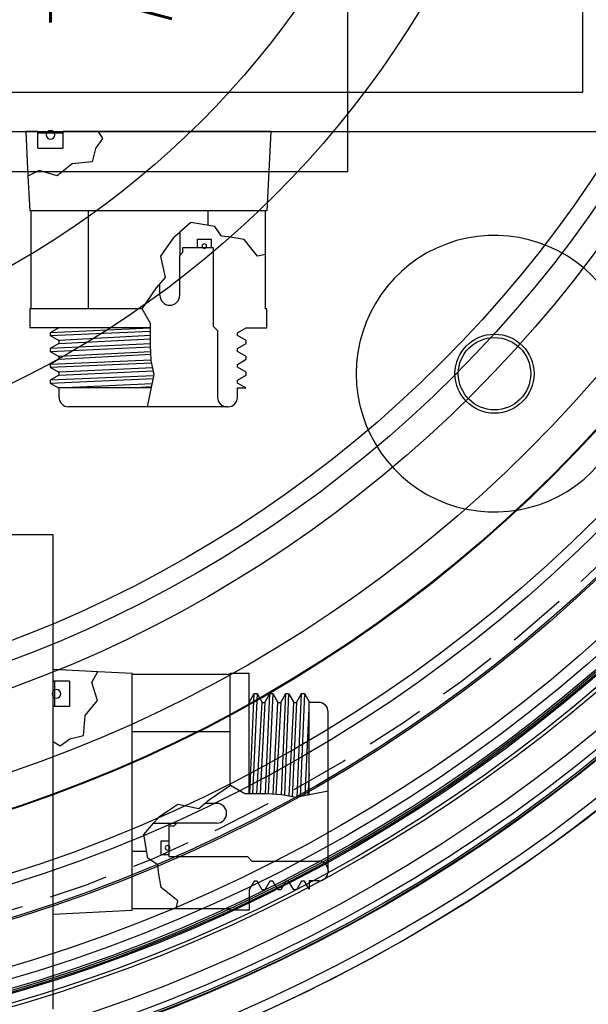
# Model space of a CAD drawing. Extents: x -135 to 10, y 84 to 175.
# Tile 6 of 53: x -105.43 to -101.83, y 138.03 to 144.26. Entities that reach past the tile are written whole.
import ezdxf

# ---------------------------------------------------------------- set-up
doc = ezdxf.new("R2010")
doc.units = 0
doc.header["$LTSCALE"] = 1.5
doc.header["$MEASUREMENT"] = 0
doc.linetypes.add('HIDDEN', pattern=[0.375, 0.25, -0.125])
doc.layers.get('0').update_dxf_attribs({"linetype": 'CONTINUOUS'})
for name, color, linetype in [('DEVICE_TRACKPOINT', 212, 'CONTINUOUS'), ('HULL', 7, 'CONTINUOUS'), ('J_BOX_AFT', 171, 'CONTINUOUS'), ('J_BOX_FORW', 11, 'CONTINUOUS'), ('SENSOR_CT_PUMP', 201, 'CONTINUOUS'), ('SPHERE_AFT', 7, 'CONTINUOUS'), ('STATION1', 134, 'CONTINUOUS'), ('STATION10', 60, 'CONTINUOUS'), ('STATION11', 70, 'CONTINUOUS'), ('STATION12', 50, 'CONTINUOUS'), ('STATION13', 90, 'CONTINUOUS'), ('STATION14', 100, 'CONTINUOUS'), ('STATION15', 110, 'CONTINUOUS'), ('STATION2', 136, 'CONTINUOUS'), ('STATION3', 138, 'CONTINUOUS'), ('STATION4', 140, 'CONTINUOUS'), ('STATION5', 142, 'CONTINUOUS'), ('STATION6', 144, 'CONTINUOUS'), ('STATION7', 146, 'CONTINUOUS'), ('STATION8', 150, 'CONTINUOUS'), ('STATION9', 201, 'CONTINUOUS'), ('V_BAND_COMPRESSION', 6, 'CONTINUOUS'), ('V_BAND_TENSION', 5, 'CONTINUOUS')]:
    doc.layers.add(name, color=color, linetype=linetype)
doc.styles.add('ENGR', font='Romans', dxfattribs={"oblique": 15})

msp = doc.modelspace()

# ---------------------------------------------------------------- linework, layer by layer
msp.add_circle((-108.2183, 147.5479), 9.8193)
at = {"layer": 'DEVICE_TRACKPOINT'}
for p, q in [((-103.3554, 151.7938), (-103.3554, 143.2938)), ((-103.3554, 143.2938), (-106.3554, 143.2938))]:
    msp.add_line(p, q, dxfattribs=at)
at = {"layer": 'HULL'}
for radius in [10.5, 10.25]:
    msp.add_circle((-108.2183, 147.5479), radius, dxfattribs=at)
at = {"layer": 'J_BOX_AFT'}
for p, q in [((-101.8666, 143.7979), (-101.8666, 151.2979)), ((-107.3666, 143.7979), (-101.8666, 143.7979)), ((-107.6166, 143.5479), (-101.6166, 143.5479)), ((-105.3916, 143.5479), (-105.3775, 143.2657)), ((-105.3149, 143.5479), (-105.3916, 143.5479)), ((-105.3149, 143.4439), (-105.3149, 143.5479)), ((-105.1551, 143.4439), (-105.1551, 143.5479)), ((-104.9332, 143.5479), (-105.1551, 143.5479)), ((-103.8416, 143.5479), (-104.9332, 143.5479)), ((-103.8416, 143.5479), (-103.8666, 143.0479)), ((-105.3149, 143.4439), (-105.1551, 143.4439)), ((-105.3775, 143.2657), (-105.3666, 143.0479)), ((-103.8666, 143.0479), (-105.3666, 143.0479)), ((-105.3581, 142.4279), (-105.3581, 143.0479)), ((-104.9948, 142.4279), (-104.9948, 143.0479)), ((-104.2385, 142.9559), (-104.2385, 143.0479)), ((-103.8752, 142.7701), (-103.8752, 143.0479)), ((-104.4176, 142.9122), (-104.4176, 142.7649)), ((-104.3976, 142.7849), (-104.3976, 142.8149)), ((-104.3976, 142.8149), (-104.3041, 142.8149)), ((-104.2191, 142.8149), (-104.2066, 142.8149)), ((-104.2066, 142.8149), (-104.2066, 142.3184)), ((-104.4176, 142.7649), (-104.3976, 142.7849)), ((-104.4176, 142.5127), (-104.4176, 142.7649)), ((-103.8752, 142.4279), (-103.8752, 142.7701)), ((-104.5426, 142.5127), (-104.5426, 142.5854)), ((-105.3666, 142.4279), (-105.3666, 142.3079)), ((-104.6544, 142.4279), (-105.3666, 142.4279)), ((-103.8666, 142.4279), (-103.8752, 142.4279)), ((-103.8666, 142.3079), (-103.8666, 142.4279)), ((-104.6023, 142.3079), (-105.3666, 142.3079)), ((-105.1816, 142.3079), (-105.2366, 142.2762)), ((-104.2066, 142.3184), (-104.1781, 142.2899)), ((-104.0516, 142.2762), (-103.9966, 142.3079)), ((-103.9966, 142.3079), (-103.8666, 142.3079)), ((-105.2366, 142.2762), (-105.2366, 142.2579)), ((-105.2366, 142.2579), (-105.1816, 142.2262)), ((-104.1781, 142.2899), (-104.1781, 141.8679)), ((-104.0516, 142.2579), (-104.0516, 142.2762)), ((-103.9966, 142.2262), (-104.0516, 142.2579)), ((-105.1816, 142.2079), (-105.2366, 142.1762)), ((-105.1816, 142.2262), (-105.1816, 142.2079)), ((-104.0516, 142.1762), (-103.9966, 142.2079)), ((-103.9966, 142.2079), (-103.9966, 142.2262)), ((-105.2366, 142.1762), (-105.2366, 142.1579)), ((-105.2366, 142.1579), (-105.1816, 142.1262)), ((-105.1816, 142.1262), (-105.1816, 142.1079)), ((-104.0516, 142.1579), (-104.0516, 142.1762)), ((-103.9966, 142.1262), (-104.0516, 142.1579)), ((-103.9966, 142.1079), (-103.9966, 142.1262)), ((-105.1816, 142.1079), (-105.2366, 142.0762)), ((-105.2366, 142.0762), (-105.2366, 142.0579)), ((-105.2366, 142.0579), (-105.1816, 142.0262)), ((-104.0516, 142.0762), (-103.9966, 142.1079)), ((-104.0516, 142.0579), (-104.0516, 142.0762)), ((-103.9966, 142.0262), (-104.0516, 142.0579)), ((-105.1816, 142.0079), (-105.2366, 141.9762)), ((-105.1816, 142.0262), (-105.1816, 142.0079)), ((-104.0516, 141.9762), (-103.9966, 142.0079)), ((-103.9966, 142.0079), (-103.9966, 142.0262)), ((-105.2366, 141.9762), (-105.2366, 141.9579)), ((-105.2366, 141.9579), (-105.1847, 141.9279)), ((-104.0516, 141.9579), (-104.0516, 141.9762)), ((-103.9997, 141.9279), (-104.0516, 141.9579)), ((-104.5965, 141.9279), (-105.1847, 141.9279)), ((-105.1811, 141.8679), (-105.1811, 141.9279)), ((-104.0521, 141.8679), (-104.0521, 141.9279)), ((-104.0521, 141.9279), (-103.9997, 141.9279)), ((-105.1151, 141.8079), (-105.1211, 141.8079)), ((-104.1181, 141.8079), (-105.1151, 141.8079)), ((-104.1181, 141.8079), (-104.1121, 141.8079))]:
    msp.add_line(p, q, dxfattribs=at)
at = {"layer": 'J_BOX_AFT', "color": 5}
for p, q in [((-105.3149, 143.5399), (-105.1551, 143.5399)), ((-104.9067, 143.5038), (-104.9509, 143.4419)), ((-104.9332, 143.5479), (-104.9067, 143.5038)), ((-104.9509, 143.4419), (-104.9715, 143.3563)), ((-105.3073, 143.3032), (-105.3775, 143.2657)), ((-105.1924, 143.2678), (-105.3073, 143.3032)), ((-105.0982, 143.3445), (-105.1924, 143.2678)), ((-104.9715, 143.3563), (-105.0982, 143.3445)), ((-104.3468, 142.9735), (-104.4176, 142.9122)), ((-104.1961, 142.949), (-104.3468, 142.9735)), ((-104.154, 142.8859), (-104.1961, 142.949)), ((-104.4982, 142.8149), (-104.453, 142.8809)), ((-104.453, 142.8809), (-104.452, 142.8824)), ((-104.452, 142.8824), (-104.4176, 142.9122)), ((-104.3041, 142.8149), (-104.3041, 142.8669)), ((-104.3041, 142.8669), (-104.2191, 142.8669)), ((-104.2191, 142.8669), (-104.2191, 142.8149)), ((-104.1084, 142.8824), (-104.154, 142.8859)), ((-104.0103, 142.8648), (-104.1084, 142.8824)), ((-103.9261, 142.7596), (-104.0103, 142.8648)), ((-104.5361, 142.7596), (-104.4982, 142.8149)), ((-104.3041, 142.8149), (-104.2191, 142.8149)), ((-104.5081, 142.6264), (-104.5361, 142.7596)), ((-103.8752, 142.7701), (-103.9261, 142.7596)), ((-104.5642, 142.5597), (-104.5081, 142.6264)), ((-104.6548, 142.4265), (-104.5642, 142.5597)), ((-104.6022, 142.3353), (-104.6548, 142.4265)), ((-104.6027, 142.1951), (-104.6022, 142.3353)), ((-104.6023, 142.304), (-105.2366, 142.2762)), ((-105.2366, 142.2579), (-104.6024, 142.2857)), ((-104.6025, 142.2588), (-105.1816, 142.2262)), ((-104.6027, 142.2051), (-105.2366, 142.1762)), ((-105.2366, 142.1579), (-104.6023, 142.1869)), ((-105.1816, 142.2079), (-104.6026, 142.2373)), ((-104.5972, 142.1004), (-104.6027, 142.1951)), ((-104.6004, 142.1557), (-105.1816, 142.1262)), ((-105.1816, 142.1079), (-104.5995, 142.1397)), ((-104.5974, 142.1034), (-105.2366, 142.0762)), ((-105.2366, 142.0579), (-104.5942, 142.0853)), ((-104.5797, 142.0127), (-104.5972, 142.1004)), ((-104.5814, 142.0041), (-105.2366, 141.9762)), ((-104.588, 142.054), (-105.1816, 142.0262)), ((-105.1816, 142.0079), (-104.5844, 142.036)), ((-104.6203, 141.8079), (-104.5797, 142.0127)), ((-105.2366, 141.9579), (-104.5851, 141.9857)), ((-104.5914, 141.9539), (-105.142, 141.9279)), ((-104.7296, 141.9279), (-104.595, 141.9357))]:
    msp.add_line(p, q, dxfattribs=at)
at = {"layer": 'J_BOX_AFT', "color": 7}
for centre, radius, start, end in [((-105.235, 143.5276), 0.0275, 0, 180), ((-105.235, 143.5276), 0.0275, 180, 0), ((-104.2616, 142.8238), 0.0144, 0, 180), ((-104.2616, 142.8238), 0.0144, 180, 0)]:
    msp.add_arc(centre, radius, start, end, dxfattribs=at)
at = {"layer": 'J_BOX_AFT'}
for centre, radius, start, end in [((-104.4801, 142.5127), 0.0625, 180, 0), ((-105.1211, 141.8679), 0.06, 180, 270), ((-104.1181, 141.8679), 0.06, 180, 270), ((-104.1121, 141.8679), 0.06, 270, 360)]:
    msp.add_arc(centre, radius, start, end, dxfattribs=at)
at = {"layer": 'J_BOX_FORW'}
for p, q in [((-105.2183, 140.9968), (-111.2183, 140.9968)), ((-105.2183, 137.9968), (-105.2183, 140.9968)), ((-105.2183, 140.0715), (-105.2183, 140.1482)), ((-105.2183, 140.1482), (-104.936, 140.1341)), ((-104.936, 140.1341), (-104.7183, 140.1232)), ((-105.1143, 140.0715), (-105.2183, 140.0715)), ((-105.1143, 140.0715), (-105.1143, 139.9116)), ((-104.7183, 138.6232), (-104.7183, 140.1232)), ((-104.0983, 140.1146), (-104.7183, 140.1146)), ((-104.0983, 139.411), (-104.0983, 140.1232)), ((-104.0983, 140.1232), (-103.9783, 140.1232)), ((-103.9783, 139.3589), (-103.9783, 140.1232)), ((-103.9783, 139.9382), (-103.9465, 139.9932)), ((-103.9465, 139.9932), (-103.9283, 139.9932)), ((-103.9283, 139.9932), (-103.8965, 139.9382)), ((-103.8965, 139.9382), (-103.8783, 139.9382)), ((-103.8783, 139.9382), (-103.8465, 139.9932)), ((-103.8465, 139.9932), (-103.8283, 139.9932)), ((-103.8283, 139.9932), (-103.7965, 139.9382)), ((-103.7965, 139.9382), (-103.7783, 139.9382)), ((-103.7783, 139.9382), (-103.7465, 139.9932)), ((-103.7465, 139.9932), (-103.7283, 139.9932)), ((-103.7283, 139.9932), (-103.6965, 139.9382)), ((-103.6965, 139.9382), (-103.6783, 139.9382)), ((-103.6783, 139.9382), (-103.6465, 139.9932)), ((-103.6465, 139.9932), (-103.6283, 139.9932)), ((-103.6283, 139.9932), (-103.5983, 139.9412)), ((-103.5983, 139.3531), (-103.5983, 139.9412)), ((-103.5383, 139.9377), (-103.5983, 139.9377)), ((-105.2183, 139.6898), (-105.2183, 139.9116)), ((-105.1143, 139.9116), (-105.2183, 139.9116)), ((-103.4783, 139.8717), (-103.4783, 139.8777)), ((-103.4783, 138.8747), (-103.4783, 139.8717)), ((-104.0983, 139.7514), (-104.7183, 139.7514)), ((-105.2183, 138.5982), (-105.2183, 139.6898)), ((-104.183, 139.2991), (-104.2558, 139.2991)), ((-104.5826, 139.1741), (-104.4353, 139.1741)), ((-104.4553, 139.1541), (-104.4853, 139.1541)), ((-104.4853, 139.1541), (-104.4853, 139.0607)), ((-104.4353, 139.1741), (-104.4553, 139.1541)), ((-104.183, 139.1741), (-104.4353, 139.1741)), ((-104.6262, 138.995), (-104.7183, 138.995)), ((-104.4853, 138.9757), (-104.4853, 138.9632)), ((-104.4853, 138.9632), (-103.9888, 138.9632)), ((-103.9888, 138.9632), (-103.9603, 138.9347)), ((-103.9603, 138.9347), (-103.5383, 138.9347)), ((-103.4783, 138.8747), (-103.4783, 138.8687)), ((-103.9465, 138.8082), (-103.9783, 138.7532)), ((-103.9283, 138.8082), (-103.9465, 138.8082)), ((-103.8965, 138.7532), (-103.9283, 138.8082)), ((-103.8465, 138.8082), (-103.8783, 138.7532)), ((-103.8283, 138.8082), (-103.8465, 138.8082)), ((-103.7965, 138.7532), (-103.8283, 138.8082)), ((-103.7465, 138.8082), (-103.7783, 138.7532)), ((-103.7283, 138.8082), (-103.7465, 138.8082)), ((-103.6965, 138.7532), (-103.7283, 138.8082)), ((-103.6465, 138.8082), (-103.6783, 138.7532)), ((-103.6283, 138.8082), (-103.6465, 138.8082)), ((-103.5983, 138.7562), (-103.6283, 138.8082)), ((-103.5983, 138.8087), (-103.5983, 138.7562)), ((-103.5383, 138.8087), (-103.5983, 138.8087)), ((-103.9783, 138.7532), (-103.9783, 138.6232)), ((-103.8783, 138.7532), (-103.8965, 138.7532)), ((-103.7783, 138.7532), (-103.7965, 138.7532)), ((-103.6783, 138.7532), (-103.6965, 138.7532)), ((-104.4405, 138.6318), (-104.7183, 138.6318)), ((-104.0983, 138.6318), (-104.4405, 138.6318)), ((-104.0983, 138.6232), (-104.0983, 138.6318)), ((-105.2183, 138.5982), (-104.7183, 138.6232)), ((-103.9783, 138.6232), (-104.0983, 138.6232))]:
    msp.add_line(p, q, dxfattribs=at)
at = {"layer": 'J_BOX_FORW', "color": 5}
for p, q in [((-104.9736, 140.0639), (-104.936, 140.1341)), ((-105.2103, 140.0715), (-105.2103, 139.9116)), ((-104.9382, 139.949), (-104.9736, 140.0639)), ((-105.0149, 139.8547), (-104.9382, 139.949)), ((-103.9743, 139.3589), (-103.9465, 139.9932)), ((-103.9283, 139.9932), (-103.956, 139.359)), ((-103.9291, 139.3591), (-103.8965, 139.9382)), ((-103.8783, 139.9382), (-103.9077, 139.3591)), ((-103.8755, 139.3593), (-103.8465, 139.9932)), ((-103.8283, 139.9932), (-103.8573, 139.3588)), ((-103.8261, 139.357), (-103.7965, 139.9382)), ((-103.7783, 139.9382), (-103.81, 139.3561)), ((-103.7738, 139.354), (-103.7465, 139.9932)), ((-103.7283, 139.9932), (-103.7556, 139.3508)), ((-103.7244, 139.3446), (-103.6965, 139.9382)), ((-103.6783, 139.9382), (-103.7063, 139.3409)), ((-103.6744, 139.338), (-103.6465, 139.9932)), ((-103.6283, 139.9932), (-103.656, 139.3416)), ((-103.6243, 139.3479), (-103.5983, 139.8986)), ((-105.0267, 139.7281), (-105.0149, 139.8547)), ((-105.2183, 139.6898), (-105.1742, 139.6632)), ((-105.1742, 139.6632), (-105.1122, 139.7074)), ((-105.1122, 139.7074), (-105.0267, 139.7281)), ((-103.5983, 139.4862), (-103.606, 139.3515)), ((-104.0968, 139.4114), (-104.2301, 139.3208)), ((-104.0057, 139.3588), (-104.0968, 139.4114)), ((-104.2301, 139.3208), (-104.2967, 139.2647)), ((-103.8654, 139.3593), (-104.0057, 139.3588)), ((-103.7707, 139.3538), (-103.8654, 139.3593)), ((-103.6831, 139.3363), (-103.7707, 139.3538)), ((-103.4783, 139.3769), (-103.6831, 139.3363)), ((-104.4853, 139.2548), (-104.5513, 139.2096)), ((-104.43, 139.2927), (-104.4853, 139.2548)), ((-104.2967, 139.2647), (-104.43, 139.2927)), ((-104.5527, 139.2086), (-104.5826, 139.1741)), ((-104.5513, 139.2096), (-104.5527, 139.2086)), ((-104.6439, 139.1034), (-104.5826, 139.1741)), ((-104.6193, 138.9527), (-104.6439, 139.1034)), ((-104.5373, 139.0607), (-104.5373, 138.9757)), ((-104.4853, 139.0607), (-104.5373, 139.0607)), ((-104.4853, 139.0607), (-104.4853, 138.9757)), ((-104.5562, 138.9106), (-104.6193, 138.9527)), ((-104.5373, 138.9757), (-104.4853, 138.9757)), ((-104.5527, 138.865), (-104.5562, 138.9106)), ((-104.5352, 138.7669), (-104.5527, 138.865)), ((-104.43, 138.6827), (-104.5352, 138.7669)), ((-104.4405, 138.6318), (-104.43, 138.6827))]:
    msp.add_line(p, q, dxfattribs=at)
at = {"layer": 'J_BOX_FORW', "color": 7}
for centre, radius, start, end in [((-105.198, 139.9916), 0.0275, 90, 270), ((-105.198, 139.9916), 0.0275, 270, 90), ((-104.4941, 139.0182), 0.0144, 90, 270), ((-104.4941, 139.0182), 0.0144, 270, 90)]:
    msp.add_arc(centre, radius, start, end, dxfattribs=at)
at = {"layer": 'J_BOX_FORW'}
for centre, radius, start, end in [((-103.5383, 139.8777), 0.06, 0, 90), ((-104.183, 139.2366), 0.0625, 270, 90), ((-103.5383, 138.8747), 0.06, 0, 90), ((-103.5383, 138.8687), 0.06, 270, 0)]:
    msp.add_arc(centre, radius, start, end, dxfattribs=at)
at = {"layer": 'SENSOR_CT_PUMP'}
for radius in [0.25, 0.229]:
    msp.add_circle((-102.4259, 142.017), radius, dxfattribs=at)
msp.add_arc((-102.4259, 142.017), 0.875, 40.74905, 319.25095, dxfattribs=at)
at = {"layer": 'SPHERE_AFT'}
for radius in [8.5, 8]:
    msp.add_circle((-108.2183, 147.5479), radius, dxfattribs=at)
at = {"layer": 'STATION1'}
msp.add_circle((-108.2183, 147.5479), 5.5659, dxfattribs=at)
at = {"layer": 'STATION10'}
msp.add_circle((-108.2183, 147.5479), 9.8298, dxfattribs=at)
at = {"layer": 'STATION11'}
msp.add_circle((-108.2183, 147.5479), 9.3876, dxfattribs=at)
at = {"layer": 'STATION12'}
msp.add_circle((-108.2183, 147.5479), 8.7246, dxfattribs=at)
at = {"layer": 'STATION13'}
msp.add_circle((-108.2183, 147.5479), 7.7189, dxfattribs=at)
at = {"layer": 'STATION14'}
msp.add_circle((-108.2183, 147.5479), 6.2258, dxfattribs=at)
at = {"layer": 'STATION15'}
msp.add_circle((-108.2183, 147.5479), 4.0631, dxfattribs=at)
at = {"layer": 'STATION2'}
msp.add_circle((-108.2183, 147.5479), 7.8359, dxfattribs=at)
at = {"layer": 'STATION3'}
msp.add_circle((-108.2183, 147.5479), 9.175, dxfattribs=at)
at = {"layer": 'STATION4'}
msp.add_circle((-108.2183, 147.5479), 9.8959, dxfattribs=at)
at = {"layer": 'STATION5'}
msp.add_circle((-108.2183, 147.5479), 10.1976, dxfattribs=at)
at = {"layer": 'STATION6'}
msp.add_circle((-108.2183, 147.5479), 10.2462, dxfattribs=at)
at = {"layer": 'STATION7'}
msp.add_circle((-108.2183, 147.5479), 10.2462, dxfattribs=at)
at = {"layer": 'STATION8'}
msp.add_circle((-108.2183, 147.5479), 10.2344, dxfattribs=at)
msp.add_circle((-108.2183, 147.5479), 10.2344, dxfattribs=at)
at = {"layer": 'STATION9'}
msp.add_circle((-108.2183, 147.5479), 10.1048, dxfattribs=at)
at = {"layer": 'V_BAND_COMPRESSION'}
for radius in [9.8073, 9.7473, 9.6732, 9.3773, 9.1091, 8.7197]:
    msp.add_circle((-108.2183, 147.5479), radius, dxfattribs=at)
at = {"layer": 'V_BAND_COMPRESSION', "linetype": 'HIDDEN'}
msp.add_circle((-108.2183, 147.5479), 9.332, dxfattribs=at)
at = {"layer": 'V_BAND_TENSION'}
for radius, start, end in [(9.917, 183.61335, 356.38665), (9.837, 183.64278, 356.35722), (10.5, 187.7574, 352.26956), (10.4375, 187.75442, 352.26658)]:
    msp.add_arc((-108.2183, 147.5479), radius, start, end, dxfattribs=at)

# ---------------------------------------------------------------- texts
at = {"layer": 'DEVICE_TRACKPOINT', "style": 'ENGR', "oblique": 15}
msp.add_text('TRACKPOINT', height=0.7695, rotation=90, dxfattribs=at).set_placement((-104.4665, 143.9983))

doc.saveas('drawing.dxf')
